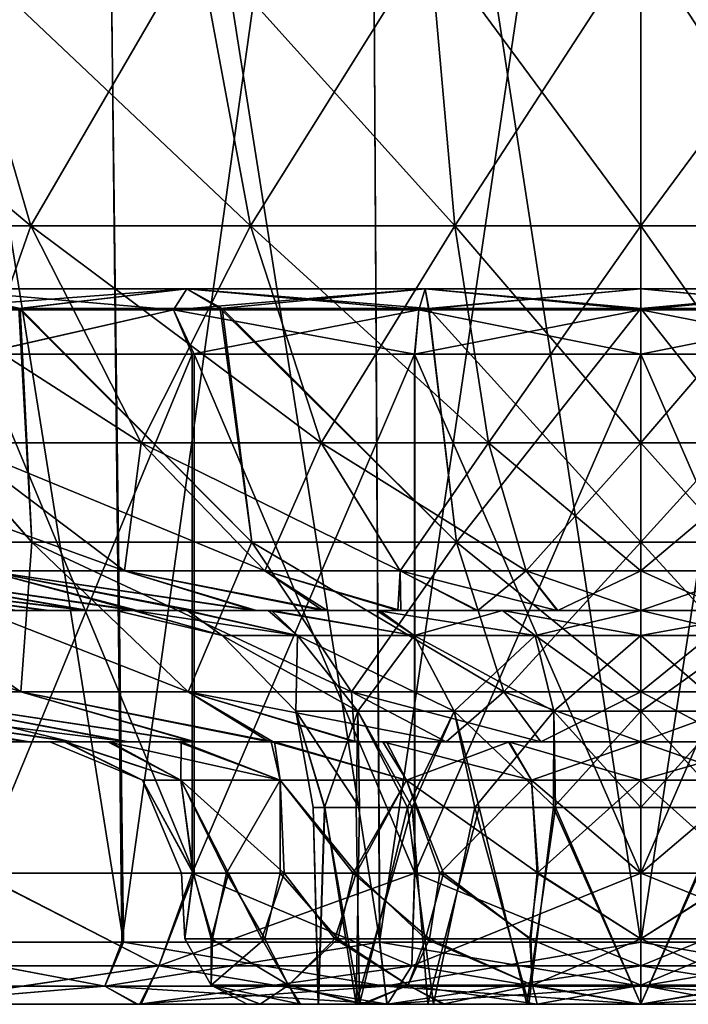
# Model space of a CAD drawing. Header units: inches. Extents: x -184 to 184, y -150 to 0.
# Tile 3 of 7: x -47 to 4, y -150 to -75. Entities that reach past the tile are written whole.
import ezdxf

# ---------------------------------------------------------------- set-up
doc = ezdxf.new("R2010")
doc.units = ezdxf.units.IN
doc.header["$MEASUREMENT"] = 0
doc.layers.add('Layer 1', color=7, linetype='Continuous')

# ---------------------------------------------------------------- blocks, each defined once
blk = doc.blocks.new('Giove')
at = {"color": 9, "true_color": 0xc0c0c0}
mesh = blk.add_polyface(dxfattribs=at)
corners = [(-65.949, -100.487, -120.157), (-76.354, -97.107, -112.329), (-55.654, -97.107, -123.897), (-76.354, -97.107, 112.329), (-66.092, -100.487, 120.217), (-55.654, -97.107, 123.897), (-50.489, -100.487, 127.566), (-50.418, -100.487, -127.463), (-54.036, -95.494, 120.295), (-54.036, -95.494, -120.295), (-35.587, -97.107, -131.078), (-61.798, -96.988, 112.64), (-47.238, -96.988, 119.488), (-47.34, -96.988, -119.608), (-61.987, -96.988, -112.707), (-66.092, -140, 120.217), (-50.418, -140, -127.463), (-67.402, -116.976, -31.513), (-59.524, -116.976, -44.643), (-42.037, -120, -26.827), (-49.869, -120, -3.226), (-74.405, -116.976), (-72.59, -116.976, -16.333), (-72.59, -116.976, 16.333), (-49.113, -120, 9.27), (-47.521, -120, 15.44), (-49.904, -120, 3.092), (-45.066, -120, -21.388), (-49.859, -116.976, 55.229), (-59.524, -116.976, 44.643), (-38.617, -120, 31.886), (-67.402, -116.976, 31.513), (-42.271, -120, 26.749), (-49.047, -120, -9.486), (-45.259, -120, 21.21), (-47.478, -120, -15.489), (-49.859, -116.976, -55.229), (-38.308, -120, -31.886), (-52.251, -107.226, 83.975), (-66.276, -107.226, 73.413), (-39.308, -116.976, 63.174), (-79.123, -107.226, 59.342), (-52.251, -107.226, -83.975), (-66.276, -107.226, -73.413), (-46.427, -90.711, 111.425), (-63.772, -90.711, 102.49), (-38.04, -107.226, 91.296), (-80.889, -90.711, 89.6), (-46.427, -90.711, -111.425), (-63.772, -90.711, -102.49), (-58.584, -145.262, 167.48), (-76.978, -145.262, 159.851), (-60.86, -10.523, 174.057), (-60.916, -10.523, -174.147), (-58.53, -145.262, -167.394), (-39.389, -145.262, -172.901), (-46.359, -114.801, 95.095), (-63.476, -114.801, 84.634), (-46.359, -114.801, -95.095), (-47.197, -126.2, 62.93), (-79.707, -114.801, 69.563), (-63.476, -114.801, -84.634), (-47.197, -126.2, -62.93)]
mesh.append_faces([[corners[k] for k in face] for face in [(0, 1, 2), (3, 4, 5), (5, 4, 6), (7, 0, 2), (5, 8, 3), (2, 9, 10), (11, 8, 12), (13, 9, 14), (15, 6, 4), (0, 7, 16), (17, 18, 19), (20, 21, 22), (23, 24, 25), (21, 26, 23), (27, 17, 19), (28, 29, 30), (29, 31, 32), (33, 20, 22), (34, 31, 25), (34, 32, 31), (23, 25, 31), (20, 26, 21), (23, 26, 24), (33, 22, 35), (27, 35, 17), (22, 17, 35), (18, 36, 37), (38, 39, 40), (39, 41, 28), (40, 39, 28), (41, 29, 28), (42, 36, 43), (18, 43, 36), (44, 45, 46), (45, 47, 38), (38, 46, 45), (39, 38, 47), (48, 42, 49), (49, 42, 43), (50, 51, 52), (53, 54, 55), (11, 56, 57), (14, 58, 13), (59, 60, 57), (58, 61, 62), (56, 11, 12), (61, 58, 14)]], dxfattribs={"color": 9})
mesh = blk.add_polyface(dxfattribs=at)
corners = [(-34.552, -95.494, 127.267), (-54.036, -95.494, 120.295), (-55.654, -97.107, 123.897), (-16.42, -95.494, -130.848), (-16.912, -97.107, -134.766), (-34.552, -95.494, -127.267), (-16.42, -95.494, 130.848), (-16.134, -96.988, 127.507), (-35.587, -97.107, 131.078), (-55.654, -97.107, -123.897), (-74.135, -95.494, -109.063), (-54.036, -95.494, -120.295), (-35.587, -97.107, -131.078), (-32.024, -96.988, -124.583), (0, -95.494, 131.874), (-16.912, -97.107, 134.766), (0, -96.988, 128.568), (-47.238, -96.988, 119.488), (-74.135, -95.494, 109.063), (-61.798, -96.988, 112.64), (-61.987, -96.988, -112.707), (-47.34, -96.988, -119.608), (0, -95.494, -131.874), (-16.161, -96.988, -127.601), (0, -97.107, -135.823), (-63.772, -90.711, -102.49), (-52.779, -68.904, -126.67), (-46.427, -90.711, -111.425), (-33.779, -68.904, 133.004), (-14.152, -90.711, 119.878), (-16.089, -68.904, 136.28), (-17.232, -44.405, 145.963), (-36.179, -44.405, 142.454), (0, -68.904, 137.226), (0, -90.711, 120.711), (-33.779, -68.904, -133.004), (-14.152, -90.711, -119.878), (-16.089, -68.904, -136.28), (0, -68.904, -137.226), (-29.713, -90.711, -116.997), (-46.427, -90.711, 111.425), (-29.713, -90.711, 116.997), (-52.779, -68.904, 126.67), (-24.346, -107.226, 95.861), (-63.772, -90.711, 102.49), (-72.497, -68.904, 116.513), (-17.232, -44.405, -145.963), (-72.497, -68.904, -116.513), (0, -44.405, -146.976), (0, -90.711, -120.711), (-56.529, -44.405, 135.67), (-56.529, -44.405, -135.67), (-36.179, -44.405, -142.454), (-60.86, -10.523, 174.057), (-40.957, -10.523, 179.784), (-58.584, -145.262, 167.48), (0, -10.523, 184.449), (-19.895, -145.262, 176.312), (-20.665, -10.523, 183.248), (-39.513, -145.262, 172.98), (-39.389, -145.262, -172.901), (-41.086, -10.523, -179.866), (-60.916, -10.523, -174.147), (-20.687, -10.523, -183.331), (-19.874, -145.262, -176.233), (0, -10.523, -184.449), (0, -145.262, -177.387)]
mesh.append_faces([[corners[k] for k in face] for face in [(0, 1, 2), (3, 4, 5), (6, 7, 0), (6, 0, 8), (9, 10, 11), (12, 11, 5), (5, 13, 3), (14, 6, 15), (6, 14, 16), (17, 1, 0), (18, 1, 19), (11, 10, 20), (5, 11, 21), (22, 3, 23), (3, 22, 24), (25, 26, 27), (28, 29, 30), (30, 31, 32), (33, 30, 34), (27, 26, 35), (36, 37, 38), (39, 27, 35), (28, 30, 32), (40, 41, 42), (40, 43, 41), (42, 41, 28), (44, 40, 45), (45, 40, 42), (35, 46, 37), (26, 25, 47), (46, 48, 37), (38, 49, 36), (35, 37, 39), (30, 29, 34), (28, 50, 42), (28, 41, 29), (47, 51, 26), (26, 52, 35), (48, 38, 37), (37, 36, 39), (30, 33, 31), (53, 54, 55), (56, 57, 58), (54, 58, 59), (60, 61, 62), (63, 61, 64), (65, 63, 66)]], dxfattribs={"color": 9})
mesh = blk.add_polyface(dxfattribs=at)
corners = [(-35.587, -97.107, 131.078), (-55.654, -97.107, 123.897), (-50.489, -100.487, 127.566), (-34.152, -100.487, 132.876), (-34.013, -100.487, -132.789), (-50.418, -100.487, -127.463), (-35.587, -97.107, -131.078), (-55.654, -97.107, -123.897), (-34.552, -95.494, 127.267), (-47.238, -96.988, 119.488), (-31.88, -96.988, 124.481), (-32.024, -96.988, -124.583), (-34.552, -95.494, -127.267), (-47.34, -96.988, -119.608), (-34.013, -140, -132.789), (-50.489, -140, 127.566), (-39.308, -116.976, -63.174), (-29.246, -120, -40.377), (-49.859, -116.976, -55.229), (-42.271, -120, 26.749), (-38.617, -120, 31.886), (-59.524, -116.976, 44.643), (-34.358, -120, 36.454), (-49.859, -116.976, 55.229), (-29.453, -120, 40.564), (-39.308, -116.976, 63.174), (-42.037, -120, -26.827), (-59.524, -116.976, -44.643), (-38.308, -120, -31.886), (-34.004, -120, -36.444), (-52.251, -107.226, 83.975), (-28.617, -116.976, 68.682), (-38.04, -107.226, 91.296), (-52.251, -107.226, -83.975), (-38.04, -107.226, -91.296), (-28.617, -116.976, -68.682), (-24.346, -107.226, 95.861), (-46.427, -90.711, 111.425), (-29.713, -90.711, -116.997), (-46.427, -90.711, -111.425), (-39.513, -145.262, 172.98), (-58.584, -145.262, 167.48), (-40.957, -10.523, 179.784), (-47.478, -120, -15.489), (-38.589, -120, -10.431), (-49.047, -120, -9.486), (-45.259, -120, 21.21), (-38.647, -120, 10.309), (-34.702, -120, 19.796), (-49.113, -120, 9.27), (-49.904, -120, 3.092), (-47.521, -120, 15.44), (-28.367, -120, 28.185), (-39.962, -120, -0.221), (-49.869, -120, -3.226), (-45.066, -120, -21.388), (-34.531, -120, -20.15), (-63.476, -114.801, 84.634), (-46.359, -114.801, 95.095), (-34.47, -126.2, 70.708), (-46.359, -114.801, -95.095), (-34.47, -126.2, -70.708), (-29.622, -114.801, -101.561), (-29.622, -114.801, 101.561)]
mesh.append_faces([[corners[k] for k in face] for face in [(0, 1, 2), (2, 3, 0), (4, 5, 6), (7, 6, 5), (0, 8, 1), (9, 8, 10), (11, 12, 13), (14, 5, 4), (15, 3, 2), (16, 17, 18), (19, 20, 21), (22, 23, 20), (23, 24, 25), (24, 23, 22), (26, 27, 28), (29, 28, 18), (18, 17, 29), (30, 31, 32), (31, 30, 25), (33, 34, 16), (33, 16, 18), (16, 34, 35), (36, 37, 32), (38, 34, 39), (33, 39, 34), (40, 41, 42), (43, 44, 45), (46, 47, 48), (46, 48, 19), (49, 50, 47), (51, 49, 47), (52, 20, 48), (45, 53, 54), (53, 50, 54), (55, 44, 43), (56, 55, 26), (56, 26, 28), (44, 55, 56), (53, 45, 44), (47, 50, 53), (47, 46, 51), (48, 20, 19), (57, 58, 59), (60, 61, 62), (63, 9, 10), (63, 58, 9), (62, 11, 13), (60, 62, 13)]], dxfattribs={"color": 9})
mesh = blk.add_polyface(dxfattribs=at)
corners = [(-17.201, -100.487, -136.015), (-34.013, -100.487, -132.789), (-35.587, -97.107, -131.078), (-34.152, -100.487, 132.876), (-16.912, -97.107, 134.766), (-35.587, -97.107, 131.078), (-17.226, -100.487, 136.102), (-16.134, -96.988, 127.507), (-31.88, -96.988, 124.481), (-34.552, -95.494, 127.267), (-16.42, -95.494, 130.848), (-34.552, -95.494, -127.267), (-16.912, -97.107, -134.766), (-16.161, -96.988, -127.601), (-16.42, -95.494, -130.848), (-32.024, -96.988, -124.583), (-17.201, -140, -136.015), (-34.152, -140, 132.876), (-39.308, -116.976, 63.174), (-29.453, -120, 40.564), (-24.213, -120, 43.891), (-18.266, -120, -46.425), (-23.876, -120, -43.768), (-28.617, -116.976, -68.682), (-18.315, -116.976, -72.116), (-28.617, -116.976, 68.682), (-18.505, -120, 46.575), (-18.315, -116.976, 72.116), (-39.308, -116.976, -63.174), (-29.246, -120, -40.377), (-38.04, -107.226, -91.296), (-24.346, -107.226, -95.861), (-8.723, -116.976, 73.892), (-24.346, -107.226, 95.861), (-38.04, -107.226, 91.296), (-11.596, -107.226, -98.222), (-11.596, -107.226, 98.222), (-29.713, -90.711, 116.997), (-29.713, -90.711, -116.997), (-14.152, -90.711, -119.878), (-14.152, -90.711, 119.878), (-19.895, -145.262, 176.312), (-39.513, -145.262, 172.98), (-20.665, -10.523, 183.248), (-39.389, -145.262, -172.901), (-19.874, -145.262, -176.233), (-41.086, -10.523, -179.866), (-28.367, -120, 28.185), (-20.096, -120, 34.538), (-34.358, -120, 36.454), (-38.617, -120, 31.886), (-28.108, -120, -28.391), (-38.308, -120, -31.886), (-34.004, -120, -36.444), (-19.904, -120, -34.69), (-34.531, -120, -20.15), (-14.043, -114.801, 104.857), (-29.622, -114.801, 101.561), (-10.442, -126.2, 77.966), (-22.025, -126.2, 75.516), (-46.359, -114.801, 95.095), (-14.043, -114.801, -104.857), (-29.622, -114.801, -101.561), (-22.025, -126.2, -75.516)]
mesh.append_faces([[corners[k] for k in face] for face in [(0, 1, 2), (3, 4, 5), (4, 3, 6), (7, 8, 9), (4, 10, 5), (11, 12, 2), (2, 12, 0), (13, 14, 15), (0, 16, 1), (17, 6, 3), (18, 19, 20), (21, 22, 23), (24, 21, 23), (25, 20, 26), (26, 27, 25), (25, 18, 20), (28, 22, 29), (23, 30, 31), (23, 22, 28), (32, 33, 27), (25, 27, 34), (35, 24, 31), (34, 27, 33), (33, 36, 37), (31, 24, 23), (38, 39, 31), (36, 40, 37), (38, 31, 30), (41, 42, 43), (44, 45, 46), (47, 48, 19), (20, 19, 48), (49, 50, 47), (51, 52, 53), (53, 29, 51), (51, 29, 54), (29, 22, 54), (55, 52, 51), (47, 19, 49), (48, 26, 20), (8, 56, 57), (58, 57, 56), (59, 60, 57), (61, 62, 63), (56, 8, 7), (13, 15, 61), (62, 61, 15)]], dxfattribs={"color": 9})
mesh = blk.add_polyface(dxfattribs=at)
corners = [(-16.912, -97.107, -134.766), (0, -97.107, -135.823), (0, -100.487, -137.139), (-17.201, -100.487, -136.015), (-16.42, -95.494, 130.848), (0, -96.988, 128.568), (-16.134, -96.988, 127.507), (0, -95.494, 131.874), (-16.912, -97.107, 134.766), (0, -97.107, 135.823), (0, -100.487, 137.139), (-17.226, -100.487, 136.102), (-16.42, -95.494, -130.848), (0, -95.494, -131.874), (-16.161, -96.988, -127.601), (0, -96.988, -128.568), (0, -140, 137.139), (-17.201, -140, -136.015), (0, -90.711, -120.711), (-11.596, -107.226, -98.222), (-14.152, -90.711, -119.878), (-12.416, -120, -48.35), (-8.723, -116.976, -73.892), (-6.328, -120, -49.541), (-18.315, -116.976, -72.116), (-11.596, -107.226, 98.222), (0, -107.226, 98.904), (-14.152, -90.711, 119.878), (0, -120, 50), (-8.723, -116.976, 73.892), (-6.37, -120, 49.645), (0, -116.976, 74.405), (-18.315, -116.976, 72.116), (-12.501, -120, 48.524), (-18.505, -120, 46.575), (0, -107.226, -98.904), (0, -116.976, -74.405), (-18.266, -120, -46.425), (-24.346, -107.226, 95.861), (0, -90.711, 120.711), (-24.346, -107.226, -95.861), (0, -10.523, 184.449), (0, -145.262, 177.387), (-19.895, -145.262, 176.312), (0, -145.262, -177.387), (-20.687, -10.523, -183.331), (-19.874, -145.262, -176.233), (0, -120, 40), (-10.535, -120, 38.559), (-20.096, -120, 34.538), (-10.535, -120, -38.559), (-19.904, -120, -34.69), (0, -120, -40), (0, -120, -50), (0, -114.801, 105.793), (-14.043, -114.801, 104.857), (-14.043, -114.801, -104.857), (0, -114.801, -105.793), (-10.442, -126.2, -77.966), (0, -126.2, 78.662)]
mesh.append_faces([[corners[k] for k in face] for face in [(0, 1, 2), (3, 0, 2), (4, 5, 6), (7, 8, 9), (10, 9, 11), (8, 11, 9), (0, 12, 1), (13, 14, 15), (10, 11, 16), (3, 2, 17), (18, 19, 20), (21, 22, 23), (22, 21, 24), (25, 26, 27), (28, 29, 30), (31, 29, 28), (31, 26, 25), (31, 25, 29), (32, 33, 30), (32, 30, 29), (32, 34, 33), (19, 35, 22), (36, 22, 35), (24, 21, 37), (23, 22, 36), (38, 29, 25), (27, 26, 39), (18, 35, 19), (19, 22, 24), (20, 19, 40), (41, 42, 43), (44, 45, 46), (47, 28, 30), (34, 48, 33), (48, 34, 49), (48, 30, 33), (37, 50, 51), (50, 21, 23), (52, 50, 23), (21, 50, 37), (53, 52, 23), (47, 30, 48), (6, 54, 55), (6, 5, 54), (56, 57, 15), (56, 58, 57), (54, 59, 55), (15, 14, 56)]], dxfattribs={"color": 9})
mesh = blk.add_polyface(dxfattribs=at)
corners = [(14.043, -114.801, 104.857), (10.442, -126.2, 77.966), (0, -114.801, 105.793), (0, -96.988, 128.568), (0, -114.801, -105.793), (14.043, -114.801, -104.857), (16.134, -96.988, -127.507), (0, -96.988, -128.568), (0, -126.2, -78.662), (16.161, -96.988, 127.601), (-6.328, -120, -49.541), (0, -116.976, -74.405), (0, -120, -50), (19.895, -145.262, 176.312), (0, -145.262, 177.387), (20.665, -10.523, 183.248), (19.874, -145.262, -176.233), (0, -10.523, -184.449), (0, -145.262, -177.387), (20.15, -120, -34.697), (10.442, -120, -38.729), (19.121, -120, -46.199), (19.121, -120, 46.199), (10.345, -120, 38.549), (19.775, -120, 34.598), (6.695, -120, 49.516), (0, -120, 40), (13.068, -120, 48.249), (6.695, -120, -49.516), (13.068, -120, -48.249), (0, -120, -40), (0, -120, 50), (11.596, -107.226, -98.222), (8.723, -116.976, -73.892), (0, -107.226, -98.904), (14.152, -90.711, -119.878), (18.315, -116.976, -72.116), (14.152, -90.711, 119.878), (0, -90.711, 120.711), (11.596, -107.226, 98.222), (18.315, -116.976, 72.116), (0, -116.976, 74.405), (8.723, -116.976, 73.892), (0, -107.226, 98.904), (24.346, -107.226, -95.861), (0, -90.711, -120.711), (17.226, -100.487, 136.102), (0, -100.487, 137.139), (17.201, -140, 136.015), (0, -140, -137.139), (0, -100.487, -137.139), (17.201, -100.487, -136.015), (16.42, -95.494, -130.848), (0, -97.107, -135.823), (16.912, -97.107, -134.766), (0, -95.494, -131.874), (16.912, -97.107, 134.766), (0, -97.107, 135.823), (16.42, -95.494, 130.848), (0, -95.494, 131.874)]
mesh.append_faces([[corners[k] for k in face] for face in [(0, 1, 2), (0, 2, 3), (4, 5, 6), (4, 6, 7), (4, 8, 5), (3, 9, 0), (10, 11, 12), (13, 14, 15), (16, 17, 18), (19, 20, 21), (22, 23, 24), (25, 26, 23), (23, 27, 25), (20, 28, 29), (12, 28, 30), (26, 25, 31), (23, 22, 27), (20, 29, 21), (20, 30, 28), (11, 32, 33), (32, 34, 35), (11, 34, 32), (29, 28, 36), (12, 11, 33), (37, 38, 39), (40, 25, 27), (25, 41, 31), (42, 25, 40), (33, 36, 28), (28, 12, 33), (43, 42, 39), (41, 42, 43), (25, 42, 41), (44, 33, 32), (35, 34, 45), (38, 43, 39), (39, 42, 40), (46, 47, 48), (49, 50, 51), (52, 7, 6), (53, 54, 51), (55, 54, 53), (53, 51, 50), (56, 57, 47), (56, 58, 57), (3, 59, 9), (56, 47, 46)]], dxfattribs={"color": 9})
mesh = blk.add_polyface(dxfattribs=at)
corners = [(40.957, -10.523, 179.784), (60.86, -10.523, 174.057), (39.513, -145.262, 172.98), (58.53, -145.262, -167.394), (60.916, -10.523, -174.147), (41.086, -10.523, -179.866), (20.687, -10.523, -183.331), (39.389, -145.262, -172.901), (0, -10.523, -184.449), (19.874, -145.262, -176.233), (58.584, -145.262, 167.48), (79.921, -10.523, 166.171), (19.895, -145.262, 176.312), (20.665, -10.523, 183.248), (0, -10.523, 184.449), (0, -145.262, 177.387), (16.089, -68.904, -136.28), (0, -90.711, -120.711), (0, -68.904, -137.226), (33.779, -68.904, -133.004), (14.152, -90.711, -119.878), (52.779, -68.904, 126.67), (46.427, -90.711, 111.425), (63.772, -90.711, 102.49), (14.152, -90.711, 119.878), (16.089, -68.904, 136.28), (0, -68.904, 137.226), (33.779, -68.904, 133.004), (29.713, -90.711, 116.997), (11.596, -107.226, -98.222), (29.713, -90.711, -116.997), (36.179, -44.405, -142.454), (46.427, -90.711, -111.425), (52.779, -68.904, -126.67), (24.346, -107.226, -95.861), (63.772, -90.711, -102.49), (72.497, -68.904, -116.513), (17.232, -44.405, 145.963), (72.497, -68.904, 116.513), (0, -90.711, 120.711), (56.529, -44.405, -135.67), (56.529, -44.405, 135.67), (36.179, -44.405, 142.454), (0, -44.405, 146.976), (17.232, -44.405, -145.963), (34.552, -95.494, -127.267), (54.036, -95.494, -120.295), (55.654, -97.107, -123.897), (16.42, -95.494, -130.848), (16.134, -96.988, -127.507), (16.42, -95.494, 130.848), (16.912, -97.107, 134.766), (34.552, -95.494, 127.267), (35.587, -97.107, -131.078), (55.654, -97.107, 123.897), (74.135, -95.494, 109.063), (54.036, -95.494, 120.295), (35.587, -97.107, 131.078), (32.024, -96.988, 124.583), (0, -95.494, -131.874), (16.912, -97.107, -134.766), (0, -96.988, -128.568), (47.238, -96.988, -119.488), (74.135, -95.494, -109.063), (61.798, -96.988, -112.64), (61.987, -96.988, 112.707), (47.34, -96.988, 119.608), (0, -95.494, 131.874), (16.161, -96.988, 127.601), (0, -97.107, 135.823)]
mesh.append_faces([[corners[k] for k in face] for face in [(0, 1, 2), (3, 4, 5), (5, 6, 7), (8, 9, 6), (10, 1, 11), (0, 12, 13), (14, 13, 15), (16, 17, 18), (16, 19, 20), (21, 22, 23), (24, 25, 26), (27, 22, 21), (28, 22, 27), (29, 20, 30), (19, 16, 31), (32, 30, 33), (32, 34, 30), (33, 30, 19), (35, 32, 36), (36, 32, 33), (27, 37, 25), (21, 23, 38), (26, 39, 24), (27, 25, 28), (16, 20, 17), (19, 40, 33), (19, 30, 20), (38, 41, 21), (21, 42, 27), (43, 26, 25), (25, 24, 28), (16, 18, 44), (45, 46, 47), (48, 49, 45), (50, 51, 52), (48, 45, 53), (54, 55, 56), (57, 56, 52), (52, 58, 50), (59, 48, 60), (48, 59, 61), (62, 46, 45), (63, 46, 64), (56, 55, 65), (52, 56, 66), (67, 50, 68), (50, 67, 69)]], dxfattribs={"color": 9})
mesh = blk.add_polyface(dxfattribs=at)
corners = [(-65.949, -140, -120.157), (-65.949, -100.487, -120.157), (-50.418, -140, -127.463), (-50.489, -140, 127.566), (-50.489, -100.487, 127.566), (-66.092, -140, 120.217), (-38.148, -150, -142.096), (-56.882, -150, -162.682), (-56.38, -150, -135.904), (-74.811, -150, 155.351), (-56.935, -150, 162.766), (-56.227, -150, 135.958), (-38.034, -150, 142.136), (-74.698, -150, -155.311), (-43.865, -130, 9.93), (-48.691, -130, 11.28), (-46.54, -130, 18.276), (-49.862, -130, -3.642), (-43.807, -130, -10.104), (-48.759, -130, -10.927), (-46.553, -130, -18.211), (-49.819, -130, 3.865), (-45, -130), (-59.266, -126.2, 51.723), (-47.197, -126.2, 62.93), (-33.934, -130, 36.692), (-76.242, -126.2, 19.363), (-76.242, -126.2, -19.363), (-69.408, -126.2, -37.018), (-43.367, -130, -24.854), (-59.266, -126.2, -51.723), (-34.041, -130, -36.62), (-47.197, -126.2, -62.93), (-39.172, -130, -31.012), (-78.662, -126.2), (-69.408, -126.2, 37.018), (-39.004, -130, 31.267), (-43.183, -130, 25.132), (-34.47, -126.2, 70.708), (-63.476, -114.801, 84.634), (-79.707, -114.801, 69.563), (-63.476, -114.801, -84.634), (-57.394, -147.071, 127.769), (-36.699, -147.071, 135.175), (-73.507, -150, 127.459), (-57.394, -147.071, -127.769), (-36.699, -147.071, -135.175), (-73.652, -150, -127.368), (-63.699, -148.627, 163.892), (-76.978, -145.262, 159.851), (-58.584, -145.262, 167.48), (-39.513, -145.262, 172.98), (-40.808, -148.627, 171.035), (-63.699, -148.627, -163.892), (-40.808, -148.627, -171.035), (-58.53, -145.262, -167.394), (-39.389, -145.262, -172.901), (-76.861, -145.262, -159.809)]
mesh.append_faces([[corners[k] for k in face] for face in [(0, 1, 2), (3, 4, 5), (6, 7, 8), (9, 10, 11), (10, 12, 11), (7, 13, 8), (14, 15, 16), (17, 18, 19), (19, 18, 20), (21, 22, 17), (15, 14, 21), (23, 24, 25), (15, 21, 26), (19, 20, 27), (28, 29, 30), (28, 27, 20), (30, 31, 32), (33, 30, 29), (28, 20, 29), (19, 27, 17), (21, 17, 34), (16, 15, 26), (16, 26, 35), (35, 36, 37), (16, 35, 37), (36, 35, 23), (38, 24, 39), (24, 23, 40), (30, 32, 41), (5, 42, 3), (11, 43, 42), (42, 44, 11), (8, 45, 46), (45, 2, 46), (2, 45, 0), (45, 8, 47), (42, 43, 3), (48, 10, 9), (49, 50, 48), (51, 52, 50), (48, 50, 52), (53, 54, 55), (53, 7, 54), (54, 56, 55), (7, 53, 13), (53, 55, 57), (48, 52, 10)]], dxfattribs={"color": 9})
mesh = blk.add_polyface(dxfattribs=at)
corners = [(-37.929, -132.929), (-43.865, -130, 9.93), (-35.011, -132.929, 14.588), (-34.055, -140, 7.866), (-34.968, -140, 0.111), (-40.562, -130, 19.452), (-45, -130), (-43.807, -130, -10.104), (-35.011, -132.929, -14.588), (-34.998, -130, -28.066), (-40.383, -130, -19.613), (-34.084, -140, -7.755), (-50.489, -140, 127.566), (-34.152, -140, 132.876), (-34.152, -100.487, 132.876), (-34.013, -140, -132.789), (-50.418, -140, -127.463), (-50.418, -100.487, -127.463), (-38.401, -150, 168.111), (-38.034, -150, 142.136), (-56.935, -150, 162.766), (-38.28, -150, -168.034), (-56.882, -150, -162.682), (-38.148, -150, -142.096), (-46.54, -130, 18.276), (-39.004, -130, 31.267), (-33.934, -130, 36.692), (-35.256, -130, 28.077), (-43.183, -130, 25.132), (-49.819, -130, 3.865), (-49.862, -130, -3.642), (-46.553, -130, -18.211), (-43.367, -130, -24.854), (-39.172, -130, -31.012), (-34.041, -130, -36.62), (-47.197, -126.2, 62.93), (-27.985, -130, 41.397), (-28.297, -130, -41.191), (-34.47, -126.2, -70.708), (-47.197, -126.2, -62.93), (-59.266, -126.2, -51.723), (-59.266, -126.2, 51.723), (-34.47, -126.2, 70.708), (-46.359, -114.801, -95.095), (-34.72, -145, -4.281), (-34.703, -145, 4.151), (-56.227, -150, 135.958), (-36.699, -147.071, 135.175), (-36.699, -147.071, -135.175), (-56.38, -150, -135.904), (-40.808, -148.627, -171.035), (-40.808, -148.627, 171.035), (-31.868, -121.916, 7.17), (-38.647, -120, 10.309), (-39.962, -120, -0.221), (-31.868, -121.916, -7.17), (-38.589, -120, -10.431), (-34.531, -120, -20.15)]
mesh.append_faces([[corners[k] for k in face] for face in [(0, 1, 2), (0, 3, 4), (2, 1, 5), (0, 6, 1), (7, 0, 8), (0, 7, 6), (9, 10, 8), (8, 10, 7), (0, 2, 3), (4, 11, 0), (8, 0, 11), (12, 13, 14), (15, 16, 17), (18, 19, 20), (21, 22, 23), (5, 1, 24), (25, 26, 27), (5, 28, 27), (1, 6, 29), (7, 30, 6), (7, 10, 31), (32, 9, 33), (9, 32, 10), (33, 9, 34), (31, 10, 32), (28, 5, 24), (25, 27, 28), (35, 36, 26), (37, 38, 39), (39, 34, 37), (34, 40, 33), (26, 25, 41), (42, 36, 35), (43, 39, 38), (11, 4, 44), (45, 4, 3), (4, 45, 44), (46, 19, 47), (15, 48, 16), (48, 23, 49), (47, 13, 12), (21, 50, 22), (51, 18, 20), (52, 53, 54), (52, 54, 55), (54, 56, 55), (57, 55, 56)]], dxfattribs={"color": 9})
mesh = blk.add_polyface(dxfattribs=at)
corners = [(-27.466, -132.929, -26.158), (-27.898, -130, -35.14), (-34.998, -130, -28.066), (-34.084, -140, -7.755), (-31.545, -140, -15.119), (-35.011, -132.929, -14.588), (-27.466, -132.929, 26.158), (-40.562, -130, 19.452), (-35.256, -130, 28.077), (-35.011, -132.929, 14.588), (-28.151, -130, 35.234), (-27.154, -140, 21.86), (-21.658, -140, 27.316), (-31.398, -140, 15.247), (-34.055, -140, 7.866), (-27.447, -140, -21.779), (-21.9, -140, -27.441), (-24.539, -150, 4.264), (-24.057, -135, 6.551), (-24.935, -135, 0.169), (-24.573, -150, -4.421), (-24.072, -135, -6.444), (-34.013, -100.487, -132.789), (-17.201, -140, -136.015), (-34.013, -140, -132.789), (-33.934, -130, 36.692), (-19.642, -130, 40.608), (-27.985, -130, 41.397), (-34.041, -130, -36.62), (-19.351, -130, -40.497), (-28.297, -130, -41.191), (-34.47, -126.2, -70.708), (-21.771, -130, -44.98), (-22.025, -126.2, -75.516), (-21.617, -130, 45.081), (-34.47, -126.2, 70.708), (-46.359, -114.801, 95.095), (-22.025, -126.2, 75.516), (-29.622, -114.801, -101.561), (-28.613, -145, -19.925), (-28.859, -145, 19.853), (-32.72, -145, 12.323), (-32.595, -145, -12.514), (-23.054, -145, -26.156), (-36.699, -147.071, -135.175), (-26.26, -127.664, -5.908), (-26.132, -121.916, -19.599), (-21.533, -127.664, -16.15), (-38.647, -120, 10.309), (-31.868, -121.916, 7.17), (-26.132, -121.916, 19.599), (-34.531, -120, -20.15), (-28.108, -120, -28.391), (-34.702, -120, 19.796), (-31.868, -121.916, -7.17), (-26.26, -127.664, 5.908), (-28.367, -120, 28.185), (-21.533, -127.664, 16.15)]
mesh.append_faces([[corners[k] for k in face] for face in [(0, 1, 2), (3, 4, 5), (6, 7, 8), (7, 6, 9), (10, 6, 8), (0, 2, 5), (11, 6, 12), (13, 9, 11), (9, 6, 11), (9, 13, 14), (15, 0, 4), (0, 5, 4), (0, 15, 16), (17, 18, 19), (20, 19, 21), (22, 23, 24), (10, 8, 25), (26, 10, 27), (1, 28, 2), (1, 29, 30), (28, 1, 30), (27, 10, 25), (31, 32, 33), (30, 32, 31), (34, 27, 35), (36, 37, 35), (38, 31, 33), (39, 15, 4), (40, 13, 11), (14, 13, 41), (39, 4, 42), (3, 42, 4), (39, 43, 15), (44, 24, 23), (45, 46, 47), (48, 49, 50), (46, 51, 52), (50, 53, 48), (46, 54, 51), (45, 55, 54), (50, 56, 53), (57, 50, 49), (55, 57, 49), (55, 49, 54), (46, 45, 54), (55, 19, 18), (45, 21, 19), (55, 45, 19)]], dxfattribs={"color": 9})
mesh = blk.add_polyface(dxfattribs=at)
corners = [(-27.898, -130, -35.14), (-27.466, -132.929, -26.158), (-17.849, -132.929, -33.467), (-19.351, -130, -40.497), (-8.326, -132.929, 37.004), (-17.849, -132.929, 33.467), (-19.642, -130, 40.608), (-28.151, -130, 35.234), (-27.466, -132.929, 26.158), (-21.658, -140, 27.316), (-10.019, -130, -43.8), (-7.808, -140, 34.046), (-15.027, -140, 31.484), (-21.9, -140, -27.441), (-8.326, -132.929, -37.004), (-15.304, -140, -31.593), (-34.152, -140, 132.876), (-17.226, -140, 136.102), (-17.226, -100.487, 136.102), (-23.876, -120, -43.768), (-18.266, -120, -46.425), (-19.904, -120, -34.69), (-21.771, -130, -44.98), (-28.297, -130, -41.191), (-14.831, -130, 47.743), (-10.086, -130, 43.946), (-21.617, -130, 45.081), (-14.831, -130, -47.743), (-27.985, -130, 41.397), (-22.025, -126.2, 75.516), (-34.47, -126.2, 70.708), (-22.025, -126.2, -75.516), (-10.442, -126.2, -77.966), (-14.043, -114.801, -104.857), (-10.442, -126.2, 77.966), (-29.622, -114.801, 101.561), (-7.625, -130, 49.383), (-17.257, -121.916, 27.734), (-20.096, -120, 34.538), (-28.367, -120, 28.185), (-8.04, -121.916, 31.659), (-10.535, -120, -38.559), (-17.257, -121.916, -27.734), (-28.108, -120, -28.391), (-26.132, -121.916, -19.599), (-26.132, -121.916, 19.599), (-21.533, -127.664, 16.15), (-14.22, -127.664, 22.853), (-17.397, -135, 17.688), (-26.26, -127.664, 5.908), (-21.429, -135, 12.589), (-24.072, -135, -6.444), (-26.26, -127.664, -5.908), (-21.533, -127.664, -16.15), (-14.22, -127.664, -22.853), (-12.304, -135, 21.591), (-24.057, -135, 6.551), (-21.659, -135, -12.379), (-17.772, -135, -17.64), (-12.629, -135, -21.683)]
mesh.append_faces([[corners[k] for k in face] for face in [(0, 1, 2), (2, 3, 0), (4, 5, 6), (7, 5, 8), (5, 9, 8), (2, 10, 3), (11, 12, 5), (5, 12, 9), (6, 5, 7), (2, 1, 13), (14, 2, 15), (16, 17, 18), (19, 20, 21), (3, 22, 23), (24, 25, 6), (24, 6, 26), (22, 3, 27), (27, 3, 10), (26, 6, 28), (29, 24, 30), (31, 32, 33), (31, 22, 27), (32, 31, 27), (34, 29, 35), (30, 24, 26), (36, 29, 34), (24, 29, 36), (37, 38, 39), (37, 40, 38), (21, 41, 42), (43, 21, 42), (42, 44, 43), (45, 46, 47), (37, 39, 45), (47, 46, 48), (49, 50, 46), (51, 52, 53), (53, 42, 54), (53, 44, 42), (55, 47, 48), (47, 37, 45), (46, 50, 48), (49, 56, 50), (53, 57, 51), (53, 58, 57), (54, 59, 58), (53, 54, 58)]], dxfattribs={"color": 9})
mesh = blk.add_polyface(dxfattribs=at)
corners = [(-8.326, -132.929, -37.004), (0, -130, -45), (-10.019, -130, -43.8), (0, -132.929, 37.929), (-8.326, -132.929, 37.004), (-10.086, -130, 43.946), (-7.808, -140, 34.046), (-17.849, -132.929, 33.467), (0, -140, 35), (0, -130, 45), (-7.882, -140, -34.188), (0, -140, -35), (0, -132.929, -37.929), (-17.849, -132.929, -33.467), (-19.642, -130, 40.608), (-15.304, -140, -31.593), (0, -100.487, -137.139), (0, -140, -137.139), (-17.201, -140, -136.015), (-17.226, -100.487, 136.102), (-17.226, -140, 136.102), (0, -140, 137.139), (-7.625, -130, -49.383), (-14.831, -130, -47.743), (-7.625, -130, 49.383), (0, -130, -50), (-14.831, -130, 47.743), (0, -130, 50), (0, -126.2, -78.662), (-10.442, -126.2, -77.966), (0, -126.2, 78.662), (-10.442, -126.2, 77.966), (0, -114.801, -105.793), (-14.043, -114.801, 104.857), (-6.626, -127.664, 26.088), (-6.504, -135, 24.028), (0, -135, 25), (-17.257, -121.916, -27.734), (-8.04, -121.916, -31.659), (-14.22, -127.664, -22.853), (-10.535, -120, -38.559), (0, -120, -40), (-6.626, -127.664, -26.088), (0, -121.916, -32.664), (0, -135, -25), (-6.641, -135, -24.202), (0, -127.664, -26.916), (0, -120, 40), (-10.535, -120, 38.559), (0, -121.916, 32.664), (-20.096, -120, 34.538), (-8.04, -121.916, 31.659), (0, -127.664, 26.916), (-12.304, -135, 21.591), (-14.22, -127.664, 22.853), (-17.257, -121.916, 27.734), (-12.629, -135, -21.683)]
mesh.append_faces([[corners[k] for k in face] for face in [(0, 1, 2), (3, 4, 5), (4, 6, 7), (4, 3, 8), (3, 5, 9), (10, 11, 12), (2, 13, 0), (12, 1, 0), (5, 4, 14), (10, 0, 15), (12, 0, 10), (16, 17, 18), (19, 20, 21), (2, 1, 22), (23, 2, 22), (24, 9, 5), (22, 1, 25), (24, 5, 26), (27, 9, 24), (28, 22, 25), (22, 29, 23), (30, 27, 31), (24, 31, 27), (22, 28, 29), (29, 28, 32), (30, 31, 33), (34, 35, 36), (37, 38, 39), (38, 40, 41), (38, 42, 39), (42, 38, 43), (44, 45, 46), (47, 48, 49), (50, 51, 48), (49, 48, 51), (52, 49, 51), (53, 35, 54), (35, 34, 54), (34, 51, 55), (54, 34, 55), (39, 42, 56), (43, 38, 41), (38, 37, 40), (34, 52, 51), (52, 34, 36), (42, 45, 56), (42, 46, 45), (46, 42, 43)]], dxfattribs={"color": 9})
mesh = blk.add_polyface(dxfattribs=at)
corners = [(0, -127.664, -26.916), (0, -121.916, -32.664), (8.04, -121.916, -31.659), (14.22, -127.664, 22.853), (8.04, -121.916, 31.659), (6.626, -127.664, 26.088), (0, -121.916, 32.664), (6.641, -135, 24.202), (0, -127.664, 26.916), (0, -135, 25), (0, -120, 40), (10.345, -120, 38.549), (10.442, -120, -38.729), (0, -120, -40), (0, -135, -25), (6.626, -127.664, -26.088), (6.504, -135, -24.028), (12.304, -135, -21.591), (14.22, -127.664, -22.853), (17.257, -121.916, -27.734), (12.629, -135, 21.683), (17.257, -121.916, 27.734), (0, -130, -50), (10.442, -126.2, -77.966), (0, -126.2, -78.662), (14.035, -130, 47.897), (7.172, -130, 49.422), (10.442, -126.2, 77.966), (0, -130, 50), (0, -126.2, 78.662), (7.22, -130, -49.537), (0, -114.801, 105.793), (14.043, -114.801, -104.857), (0, -140, 137.139), (17.201, -140, 136.015), (0, -100.487, 137.139), (0, -140, -137.139), (17.201, -100.487, -136.015), (17.226, -140, -136.102), (0, -130, -45), (10.152, -130, 43.822), (0, -130, 45), (10.152, -130, -43.822), (14.131, -130, -48.085), (0, -132.929, -37.929), (8.326, -132.929, -37.004), (0, -140, -35), (17.849, -132.929, -33.467), (7.808, -140, -34.046), (0, -132.929, 37.929), (8.326, -132.929, 37.004), (17.849, -132.929, 33.467), (0, -140, 35), (7.882, -140, 34.188), (19.593, -130, -40.482), (15.304, -140, 31.593)]
mesh.append_faces([[corners[k] for k in face] for face in [(0, 1, 2), (3, 4, 5), (5, 4, 6), (7, 8, 9), (10, 4, 11), (2, 1, 12), (1, 13, 12), (14, 15, 16), (17, 16, 18), (16, 15, 18), (15, 2, 19), (18, 15, 19), (3, 5, 20), (6, 4, 10), (4, 21, 11), (15, 0, 2), (0, 15, 14), (5, 7, 20), (5, 8, 7), (8, 5, 6), (22, 23, 24), (25, 26, 27), (26, 28, 29), (22, 30, 23), (26, 29, 27), (27, 29, 31), (24, 23, 32), (33, 34, 35), (36, 37, 38), (39, 30, 22), (40, 41, 26), (28, 26, 41), (30, 42, 43), (25, 40, 26), (39, 42, 30), (39, 44, 42), (45, 44, 46), (47, 45, 48), (48, 45, 46), (49, 41, 50), (41, 40, 50), (50, 40, 51), (52, 49, 53), (42, 45, 54), (45, 42, 44), (53, 50, 55), (49, 50, 53)]], dxfattribs={"color": 9})
mesh = blk.add_polyface(dxfattribs=at)
corners = [(-21.9, -140, -27.441), (-15.304, -140, -31.593), (-17.849, -132.929, -33.467), (-17.772, -135, -17.64), (-15.778, -150, -19.152), (-21.429, -150, -12.589), (-21.429, -135, 12.589), (-24.057, -135, 6.551), (-21.659, -150, 12.379), (-17.397, -135, 17.688), (-16.206, -150, 19.101), (-12.304, -135, 21.591), (-24.539, -150, 4.264), (-24.573, -150, -4.421), (-24.072, -135, -6.444), (-21.659, -135, -12.379), (-12.629, -135, -21.683), (-19.292, -150, 145.863), (-19.335, -150, 171.349), (0, -150, 147.139), (-21.094, -150, 21.276), (-25.916, -150, 15.094), (-14.928, -150, 26.016), (-8.684, -150, 23.581), (-15.077, -150, -25.894), (-21.295, -150, -21.112), (-8.516, -150, -23.379), (-26.036, -150, -14.847), (-16.086, -145, -30.948), (-27.154, -140, 21.86), (-21.658, -140, 27.316), (-23.289, -145, 26.246), (-15.027, -140, 31.484), (-16.394, -145, 31.043), (-8.463, -145, 34.055), (-23.054, -145, -26.156), (-27.447, -140, -21.779), (-8.384, -145, -33.906), (-17.44, -147.071, -138.978), (-36.699, -147.071, -135.175), (-17.201, -140, -136.015), (-36.699, -147.071, 135.175), (-17.44, -147.071, 138.978), (-17.226, -140, 136.102), (-34.152, -140, 132.876), (-17.717, -148.536, 28.474), (-26.828, -148.536, 20.121), (-17.717, -148.536, -28.474), (-8.255, -148.536, -32.504), (-26.828, -148.536, -20.121), (-8.255, -148.536, 32.504), (-7.897, -150, 28.924), (-19.477, -148.627, -174.754), (-19.315, -150, -171.272), (0, -150, -172.394), (-19.477, -148.627, 174.754), (0, -148.627, 175.836), (-19.895, -145.262, 176.312), (0, -145.262, 177.387), (0, -148.627, -175.836), (-19.874, -145.262, -176.233)]
mesh.append_faces([[corners[k] for k in face] for face in [(0, 1, 2), (3, 4, 5), (6, 7, 8), (9, 10, 11), (6, 8, 9), (10, 9, 8), (8, 7, 12), (5, 13, 14), (15, 3, 5), (15, 5, 14), (16, 4, 3), (17, 18, 19), (20, 8, 21), (10, 22, 23), (10, 8, 20), (4, 24, 25), (5, 4, 25), (4, 26, 24), (27, 5, 25), (22, 10, 20), (1, 0, 28), (29, 30, 31), (32, 33, 30), (31, 30, 33), (32, 34, 33), (35, 0, 36), (37, 1, 28), (28, 0, 35), (38, 39, 40), (41, 17, 42), (42, 43, 44), (45, 46, 31), (31, 33, 45), (24, 47, 25), (48, 47, 24), (47, 49, 25), (50, 45, 33), (45, 20, 46), (22, 20, 45), (22, 45, 51), (47, 28, 35), (49, 47, 35), (47, 48, 28), (52, 53, 54), (55, 56, 18), (57, 58, 55), (52, 59, 60)]], dxfattribs={"color": 9})
mesh = blk.add_polyface(dxfattribs=at)
corners = [(-8.326, -132.929, 37.004), (0, -140, 35), (-7.808, -140, 34.046), (-8.516, -150, -23.379), (-6.641, -135, -24.202), (0, -150, -25), (-8.684, -150, 23.581), (-12.304, -135, 21.591), (-16.206, -150, 19.101), (0, -150, 25), (-6.504, -135, 24.028), (0, -135, 25), (-12.629, -135, -21.683), (-15.778, -150, -19.152), (0, -135, -25), (-19.315, -150, -171.272), (-19.292, -150, -145.863), (0, -150, -147.139), (0, -150, 172.394), (0, -150, 147.139), (-19.335, -150, 171.349), (0, -150, -172.394), (-15.077, -150, -25.894), (-7.897, -150, -28.924), (0, -150, -30), (0, -150, 30), (-7.897, -150, 28.924), (-14.928, -150, 26.016), (-8.384, -145, -33.906), (0, -145, -35), (-7.882, -140, -34.188), (-8.463, -145, 34.055), (-15.027, -140, 31.484), (0, -145, 35), (0, -140, -35), (-15.304, -140, -31.593), (-17.44, -147.071, -138.978), (-17.201, -140, -136.015), (0, -140, -137.139), (-17.44, -147.071, 138.978), (-19.292, -150, 145.863), (0, -147.071, 140.068), (-17.226, -140, 136.102), (0, -140, 137.139), (0, -147.071, -140.068), (-8.255, -148.536, 32.504), (-17.717, -148.536, 28.474), (0, -148.536, 33.536), (-8.255, -148.536, -32.504), (0, -148.536, -33.536), (-16.394, -145, 31.043), (-16.086, -145, -30.948), (0, -148.627, 175.836), (0, -145.262, -177.387), (-19.874, -145.262, -176.233), (0, -148.627, -175.836), (-19.477, -148.627, -174.754), (-19.477, -148.627, 174.754), (0, -145.262, 177.387)]
mesh.append_faces([[corners[k] for k in face] for face in [(0, 1, 2), (3, 4, 5), (6, 7, 8), (6, 9, 10), (10, 7, 6), (9, 11, 10), (12, 3, 13), (4, 14, 5), (12, 4, 3), (15, 16, 17), (18, 19, 20), (21, 15, 17), (22, 3, 23), (24, 23, 5), (25, 9, 26), (3, 5, 23), (26, 6, 27), (6, 26, 9), (28, 29, 30), (31, 32, 2), (2, 1, 33), (33, 31, 2), (34, 30, 29), (30, 35, 28), (36, 37, 38), (19, 39, 40), (41, 39, 19), (42, 41, 43), (16, 44, 17), (36, 44, 16), (44, 36, 38), (39, 41, 42), (45, 26, 46), (31, 33, 47), (22, 23, 48), (48, 23, 49), (49, 23, 24), (29, 48, 49), (45, 31, 47), (25, 45, 47), (25, 26, 45), (45, 50, 31), (28, 51, 48), (29, 28, 48), (18, 20, 52), (53, 54, 55), (55, 56, 21), (52, 57, 58)]], dxfattribs={"color": 9})
mesh = blk.add_polyface(dxfattribs=at)
corners = [(-24.573, -150, -4.421), (-24.539, -150, 4.264), (-24.935, -135, 0.169), (-38.401, -150, 168.111), (-19.292, -150, 145.863), (-38.034, -150, 142.136), (-19.335, -150, 171.349), (-19.292, -150, -145.863), (-38.28, -150, -168.034), (-38.148, -150, -142.096), (-19.315, -150, -171.272), (-21.429, -150, -12.589), (-26.036, -150, -14.847), (-28.982, -150, -7.754), (-29.963, -150, 0.177), (-28.941, -150, 7.838), (-21.659, -150, 12.379), (-25.916, -150, 15.094), (-34.055, -140, 7.866), (-32.72, -145, 12.323), (-34.703, -145, 4.151), (-31.398, -140, 15.247), (-28.859, -145, 19.853), (-27.154, -140, 21.86), (-23.289, -145, 26.246), (-34.084, -140, -7.755), (-34.72, -145, -4.281), (-32.595, -145, -12.514), (-36.699, -147.071, -135.175), (-17.44, -147.071, -138.978), (-36.699, -147.071, 135.175), (-17.44, -147.071, 138.978), (-34.152, -140, 132.876), (-26.828, -148.536, 20.121), (-32.718, -148.536, 7.361), (-26.828, -148.536, -20.121), (-28.613, -145, -19.925), (-32.718, -148.536, -7.361), (-21.295, -150, -21.112), (-21.094, -150, 21.276), (-23.054, -145, -26.156), (-39.389, -145.262, -172.901), (-40.808, -148.627, -171.035), (-19.477, -148.627, -174.754), (-19.895, -145.262, 176.312), (-40.808, -148.627, 171.035), (-39.513, -145.262, 172.98), (-19.477, -148.627, 174.754), (-19.874, -145.262, -176.233)]
mesh.append_faces([[corners[k] for k in face] for face in [(0, 1, 2), (3, 4, 5), (4, 3, 6), (7, 8, 9), (10, 8, 7), (11, 12, 13), (0, 13, 14), (14, 15, 1), (15, 16, 1), (0, 11, 13), (1, 0, 14), (17, 16, 15), (18, 19, 20), (19, 21, 22), (22, 23, 24), (25, 26, 27), (9, 28, 29), (30, 5, 4), (7, 9, 29), (30, 31, 32), (33, 17, 34), (35, 36, 37), (27, 26, 37), (12, 35, 13), (38, 35, 12), (13, 35, 37), (13, 37, 14), (37, 34, 14), (17, 15, 34), (15, 14, 34), (20, 19, 34), (33, 22, 24), (22, 33, 19), (33, 39, 17), (33, 34, 19), (26, 20, 34), (34, 37, 26), (27, 37, 36), (35, 40, 36), (41, 42, 43), (43, 42, 10), (44, 45, 46), (47, 45, 44), (41, 43, 48), (42, 8, 10), (47, 6, 3), (3, 45, 47)]], dxfattribs={"color": 9})
mesh = blk.add_polyface(dxfattribs=at)
corners = [(20.102, -150, -171.212), (0, -148.627, -175.836), (0, -150, -172.394), (19.477, -148.627, 174.754), (0, -150, 172.394), (0, -148.627, 175.836), (0, -145.262, 177.387), (19.895, -145.262, 176.312), (19.477, -148.627, -174.754), (0, -145.262, -177.387), (8.255, -148.536, -32.504), (8.384, -145, -33.906), (0, -148.536, -33.536), (8.255, -148.536, 32.504), (14.793, -150, 25.938), (7.777, -150, 28.882), (0, -148.536, 33.536), (0, -145, 35), (0, -150, 30), (7.884, -150, -29.053), (17.717, -148.536, -28.474), (0, -150, -30), (0, -145, -35), (16.086, -145, -30.948), (8.463, -145, 34.055), (16.394, -145, 31.043), (17.201, -140, 136.015), (0, -140, 137.139), (17.44, -147.071, 138.978), (0, -147.071, -140.068), (17.44, -147.071, -138.978), (0, -150, -147.139), (0, -140, -137.139), (17.226, -140, -136.102), (18.456, -150, -145.933), (0, -147.071, 140.068), (0, -150, 147.139), (18.482, -150, 146.026), (15.027, -140, -31.484), (7.808, -140, -34.046), (0, -140, -35), (7.882, -140, 34.188), (15.304, -140, 31.593), (0, -140, 35), (20.102, -150, 171.212), (0, -150, -25), (8.69, -150, -23.422), (8.69, -150, 23.422), (0, -150, 25), (15.15, -150, -26.012), (12.304, -135, -21.591), (6.504, -135, -24.028), (16.191, -150, -18.969), (0, -135, -25), (12.629, -135, 21.683), (15.91, -150, 19.25), (6.641, -135, 24.202), (0, -135, 25)]
mesh.append_faces([[corners[k] for k in face] for face in [(0, 1, 2), (3, 4, 5), (5, 6, 7), (1, 8, 9), (10, 11, 12), (13, 14, 15), (13, 16, 17), (13, 15, 16), (15, 18, 16), (19, 20, 10), (10, 12, 21), (21, 19, 10), (12, 11, 22), (10, 23, 11), (24, 25, 13), (17, 24, 13), (26, 27, 28), (29, 30, 31), (29, 32, 33), (30, 34, 31), (27, 35, 28), (35, 36, 37), (28, 35, 37), (30, 29, 33), (38, 39, 11), (11, 39, 22), (39, 40, 22), (41, 24, 17), (24, 41, 42), (43, 41, 17), (31, 0, 2), (0, 31, 34), (36, 4, 44), (19, 45, 46), (15, 47, 48), (48, 18, 15), (14, 47, 15), (19, 46, 49), (21, 45, 19), (50, 46, 51), (46, 50, 52), (53, 51, 45), (46, 45, 51), (54, 47, 55), (47, 56, 48), (56, 47, 54), (56, 57, 48)]], dxfattribs={"color": 9})
mesh = blk.add_polyface(dxfattribs=at)
corners = [(20.102, -150, 171.212), (0, -150, 172.394), (19.477, -148.627, 174.754), (19.874, -145.262, -176.233), (0, -145.262, -177.387), (19.477, -148.627, -174.754), (0, -148.627, 175.836), (19.895, -145.262, 176.312), (0, -148.627, -175.836), (20.102, -150, -171.212), (21.049, -150, 21.166), (14.793, -150, 25.938), (17.717, -148.536, 28.474), (26.828, -148.536, 20.121), (8.255, -148.536, 32.504), (17.717, -148.536, -28.474), (21.276, -150, -21.272), (26.828, -148.536, -20.121), (15.15, -150, -26.012), (23.054, -145, -26.156), (7.884, -150, -29.053), (16.086, -145, -30.948), (8.255, -148.536, -32.504), (16.394, -145, 31.043), (23.289, -145, 26.246), (17.44, -147.071, -138.978), (36.699, -147.071, -135.175), (18.456, -150, -145.933), (17.44, -147.071, 138.978), (36.699, -147.071, 135.175), (17.201, -140, 136.015), (36.642, -150, 142.565), (18.482, -150, 146.026), (17.226, -140, -136.102), (34.152, -140, -132.876), (21.658, -140, -27.316), (27.154, -140, -21.86), (15.027, -140, -31.484), (8.384, -145, -33.906), (21.9, -140, 27.441), (27.447, -140, 21.779), (8.463, -145, 34.055), (15.304, -140, 31.593), (0, -150, 147.139), (25.992, -150, -14.919), (21.66, -150, -12.484), (21.66, -150, 12.484), (15.91, -150, 19.25), (16.191, -150, -18.969), (8.69, -150, -23.422), (8.69, -150, 23.422), (25.772, -150, 15.085), (24.629, -150, -4.161), (24.057, -135, -6.551), (17.397, -135, -17.688), (21.429, -135, -12.589), (12.304, -135, -21.591), (24.072, -135, 6.444), (21.659, -135, 12.379), (24.535, -150, 4.529), (17.772, -135, 17.64), (12.629, -135, 21.683)]
mesh.append_faces([[corners[k] for k in face] for face in [(0, 1, 2), (3, 4, 5), (2, 6, 7), (5, 8, 9), (10, 11, 12), (13, 10, 12), (14, 12, 11), (15, 16, 17), (18, 16, 15), (15, 17, 19), (15, 20, 18), (15, 19, 21), (22, 15, 21), (12, 23, 24), (13, 12, 24), (12, 14, 23), (25, 26, 27), (28, 29, 30), (31, 28, 32), (25, 33, 34), (35, 19, 36), (21, 35, 37), (35, 21, 19), (38, 21, 37), (24, 23, 39), (39, 40, 24), (41, 42, 23), (39, 23, 42), (0, 32, 43), (44, 16, 45), (46, 47, 10), (48, 16, 18), (48, 18, 49), (10, 47, 11), (47, 50, 11), (51, 46, 10), (48, 45, 16), (52, 45, 53), (54, 55, 45), (45, 55, 53), (48, 56, 54), (54, 45, 48), (46, 57, 58), (57, 46, 59), (47, 46, 60), (58, 60, 46), (47, 60, 61)]], dxfattribs={"color": 9})

msp = doc.modelspace()

# ---------------------------------------------------------------- block references
at = {"layer": 'Layer 1'}
msp.add_blockref('Giove', (0, 0), dxfattribs=at)

doc.saveas('drawing.dxf')
